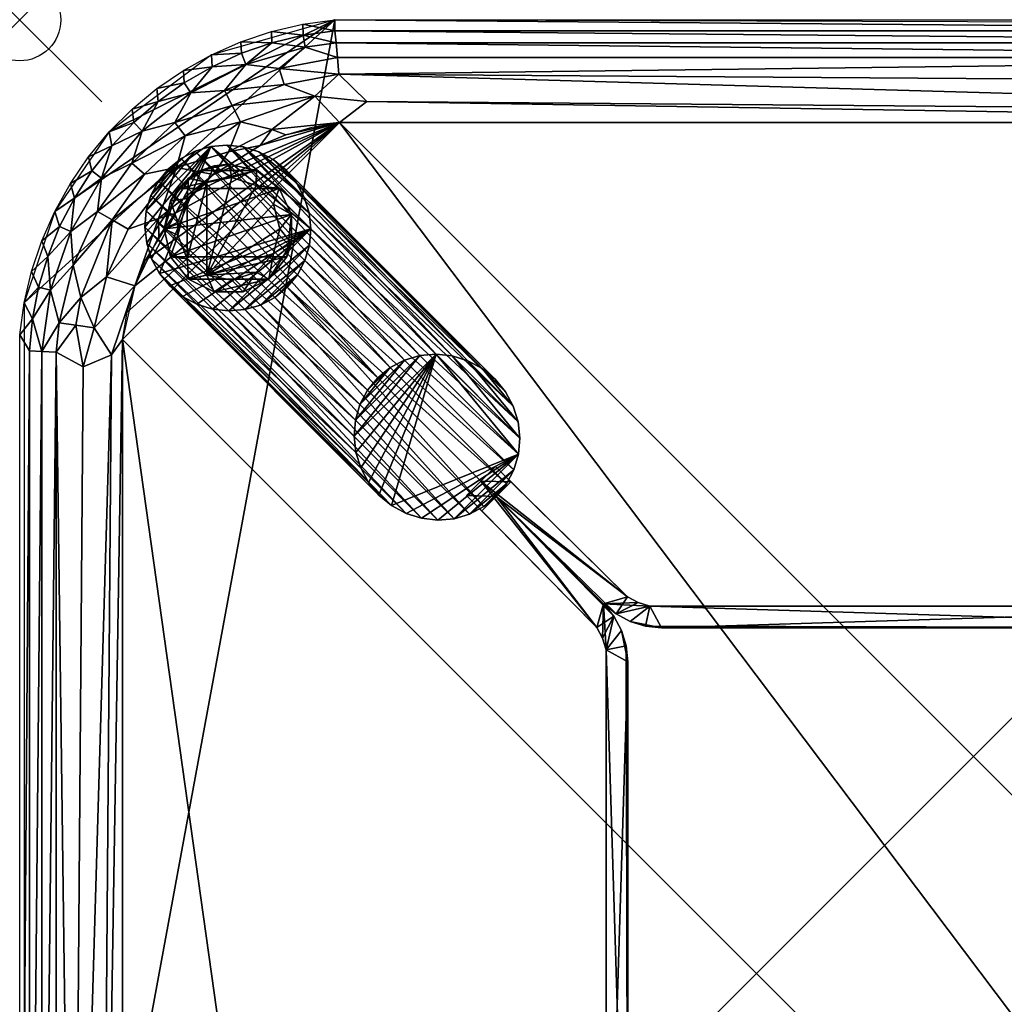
# Model space of a CAD drawing. Header units: inches. Extents: x 0 to 24, y -24 to 0.
# Tile 3 of 4: x 0 to 12, y -12 to 0. Entities that reach past the tile are written whole.
import ezdxf

# ---------------------------------------------------------------- set-up
doc = ezdxf.new("R2010")
doc.units = ezdxf.units.IN
doc.header["$PDMODE"] = 35
for name, color, linetype in [('AFUTL-3-EDPL', 19, 'Continuous'), ('AFUTL-3-GDPL', 19, 'Continuous'), ('AFUTL-3-HWPT', 4, 'Continuous'), ('AFUTL-3-LGWD', 15, 'Continuous'), ('AFUTL-3-TPWD', 15, 'Continuous')]:
    doc.layers.add(name, color=color, linetype=linetype)

msp = doc.modelspace()

# ---------------------------------------------------------------- linework, layer by layer
msp.add_point((0, 0))

# ---------------------------------------------------------------- meshes
at = {"layer": 'AFUTL-3-EDPL'}
mesh = msp.add_polyface(dxfattribs=at)
corners = [(20.145, -0.279, 17.509), (3.855, -0.279, 17.509), (3.841, -0.132, 17.719), (20.128, -0.457, 17.323), (3.891, -0.661, 17.168), (3.872, -0.457, 17.323), (2.697, -0.267, 18), (3.069, -0.142, 18), (3.072, -0.28, 17.719), (3.896, -1.253, 16.929), (4.232, -0.997, 16.994), (20.104, -1.253, 16.929), (2.692, -1.244, 17.045), (3.596, -0.931, 17.045), (3.073, -1.336, 16.958), (3.453, -0.188, 17.719), (3.164, -0.593, 17.323), (2.757, -0.546, 17.509), (3.481, -0.333, 17.509), (3.451, -0.052, 18), (20.064, -1.127, 16.958), (2.589, -1.043, 17.168), (3.222, -0.79, 17.168), (2.702, -0.408, 17.719), (2.495, -0.861, 17.323), (3.84, 0.002, 18), (20.159, -0.132, 17.719), (2.932, -1.531, 16.929), (2.546, -1.607, 16.958), (3.242, -1.402, 16.929)]
mesh.append_faces([[corners[k] for k in face] for face in [(3, 4, 5), (9, 10, 11), (15, 19, 2), (23, 6, 8), (13, 4, 10), (18, 15, 1), (8, 7, 15)]], dxfattribs={"vtx0": -1, "vtx1": -1})
mesh.append_faces([[corners[k] for k in face] for face in [(12, 13, 14), (16, 5, 4), (17, 18, 16), (14, 13, 9), (12, 21, 13), (24, 16, 22), (24, 17, 16), (17, 8, 18), (22, 4, 13), (22, 16, 4), (16, 18, 5), (14, 27, 28)]], dxfattribs={"vtx0": -1, "vtx1": -1, "vtx2": -1})
mesh.append_faces([[corners[k] for k in face] for face in [(9, 13, 10), (14, 29, 27)]], dxfattribs={"vtx0": -1, "vtx2": -1})
mesh.append_faces([[corners[k] for k in face] for face in [(0, 1, 2), (6, 7, 8), (15, 2, 1), (20, 10, 4), (21, 22, 13), (23, 8, 17), (19, 25, 2), (26, 2, 25), (3, 5, 1), (7, 19, 15), (18, 1, 5), (8, 15, 18), (9, 29, 14)]], dxfattribs={"vtx1": -1, "vtx2": -1})
mesh = msp.add_polyface(dxfattribs=at)
corners = [(20.128, -0.457, 17.323), (3.855, -0.279, 17.509), (20.145, -0.279, 17.509), (20.064, -1.127, 16.958), (3.891, -0.661, 17.168), (19.768, -0.771, 17.093), (20.778, -0.79, 17.168), (21.585, -1.404, 17.045), (20.715, -1.006, 17.045), (20.485, -0.508, 17.323), (20.447, -0.709, 17.168), (20.404, -0.931, 17.045), (20.159, -0.132, 17.719), (3.84, 0.002, 18), (20.16, 0.002, 18), (20.549, -0.052, 18), (20.928, -0.28, 17.719), (20.547, -0.188, 17.719), (21.243, -0.546, 17.509), (20.836, -0.593, 17.323), (20.519, -0.333, 17.509), (20.646, -1.239, 16.958), (21.454, -1.607, 16.958), (3.841, -0.132, 17.719), (20.104, -1.253, 16.929), (20.758, -1.402, 16.929), (4.232, -0.997, 16.994), (20.931, -0.142, 18), (21.068, -1.531, 16.929)]
mesh.append_faces([[corners[k] for k in face] for face in [(6, 8, 10), (20, 9, 2), (15, 17, 14), (9, 10, 0), (16, 20, 17), (24, 3, 25), (8, 21, 11), (27, 16, 15), (17, 20, 12), (19, 6, 9), (25, 21, 28)]], dxfattribs={"vtx0": -1, "vtx1": -1})
mesh.append_faces([[corners[k] for k in face] for face in [(5, 11, 3), (18, 19, 20), (11, 21, 3), (8, 22, 21), (16, 18, 20), (5, 10, 11), (0, 10, 5), (25, 3, 21)]], dxfattribs={"vtx0": -1, "vtx1": -1, "vtx2": -1})
mesh.append_faces([[corners[k] for k in face] for face in [(0, 1, 2), (3, 4, 5), (6, 7, 8), (2, 9, 0), (12, 13, 14), (15, 16, 17), (9, 6, 10), (12, 20, 2), (2, 23, 12), (24, 26, 3), (10, 8, 11), (14, 17, 12), (20, 19, 9)]], dxfattribs={"vtx0": -1, "vtx2": -1})
mesh.append_faces([[corners[k] for k in face] for face in [(5, 4, 0)]], dxfattribs={"vtx1": -1, "vtx2": -1})
mesh = msp.add_polyface(dxfattribs=at)
corners = [(0.999, -1.928, 17.509), (1.493, -1.358, 17.509), (1.367, -1.748, 17.323), (1.889, -1.251, 17.323), (2.015, -1.412, 17.168), (2.546, -1.607, 16.958), (2.692, -1.244, 17.045), (3.073, -1.336, 16.958), (1.913, -1.799, 17.045), (1.121, -1.534, 17.719), (1.091, -1.367, 18), (1.391, -1.251, 17.719), (2.086, -0.891, 17.509), (2.346, -0.571, 17.719), (2.757, -0.546, 17.509), (2.589, -1.043, 17.168), (2.495, -0.861, 17.323), (3.222, -0.79, 17.168), (0.84, -1.669, 18), (2.006, -0.767, 17.719), (1.995, -0.617, 18), (1.369, -1.089, 18), (1.671, -0.838, 18), (1.687, -0.994, 17.719), (2.337, -0.426, 18), (2.697, -0.267, 18), (2.702, -0.408, 17.719), (2.932, -1.531, 16.929), (2.364, -1.887, 16.929)]
mesh.append_faces([[corners[k] for k in face] for face in [(9, 10, 11), (15, 16, 17), (19, 20, 13), (4, 3, 15), (11, 21, 23), (13, 24, 26), (23, 22, 19)]], dxfattribs={"vtx0": -1, "vtx1": -1})
mesh.append_faces([[corners[k] for k in face] for face in [(0, 1, 2), (2, 3, 4), (5, 6, 7), (8, 6, 5), (12, 13, 14), (3, 16, 15), (12, 14, 16), (2, 1, 3), (8, 4, 6), (1, 23, 12), (0, 9, 1), (3, 12, 16), (1, 12, 3)]], dxfattribs={"vtx0": -1, "vtx1": -1, "vtx2": -1})
mesh.append_faces([[corners[k] for k in face] for face in [(5, 27, 28)]], dxfattribs={"vtx0": -1, "vtx2": -1})
mesh.append_faces([[corners[k] for k in face] for face in [(18, 10, 9), (19, 13, 12), (21, 22, 23), (20, 24, 13), (9, 11, 1), (4, 15, 6), (11, 23, 1), (24, 25, 26), (22, 20, 19), (10, 21, 11), (13, 26, 14), (23, 19, 12)]], dxfattribs={"vtx1": -1, "vtx2": -1})
mesh = msp.add_polyface(dxfattribs=at)
corners = [(0.949, -2.335, 17.323), (0.65, -2.99, 17.323), (0.622, -2.581, 17.509), (0.269, -2.695, 18), (0.342, -2.884, 17.719), (0.144, -3.067, 18), (2.364, -1.887, 16.929), (1.692, -2.422, 16.958), (1.913, -1.799, 17.045), (0.999, -1.928, 17.509), (0.667, -2.172, 17.719), (0.618, -1.993, 18), (0.879, -1.842, 17.719), (1.889, -2.362, 16.929), (1.695, -2.636, 16.929), (1.404, -3.24, 16.929), (1.367, -1.748, 17.323), (1.322, -2.55, 17.045), (1.127, -2.437, 17.168), (0.427, -2.336, 18), (1.522, -1.882, 17.168), (2.015, -1.412, 17.168), (1.057, -3.131, 17.045), (2.546, -1.607, 16.958), (0.375, -3.294, 17.509), (0.487, -2.52, 17.719), (0.84, -1.669, 18), (1.121, -1.534, 17.719)]
mesh.append_faces([[corners[k] for k in face] for face in [(3, 4, 5), (10, 11, 12), (20, 8, 18), (25, 2, 4), (17, 7, 22), (25, 19, 10), (12, 26, 27)]], dxfattribs={"vtx0": -1, "vtx1": -1})
mesh.append_faces([[corners[k] for k in face] for face in [(0, 1, 2), (6, 7, 8), (2, 9, 0), (0, 9, 16), (8, 17, 18), (20, 21, 8), (7, 15, 22), (8, 7, 17), (6, 8, 23), (2, 24, 4), (2, 10, 9), (0, 18, 1), (0, 16, 20), (20, 16, 21)]], dxfattribs={"vtx0": -1, "vtx1": -1, "vtx2": -1})
mesh.append_faces([[corners[k] for k in face] for face in [(6, 13, 7), (14, 15, 7), (19, 11, 10), (13, 14, 7), (10, 12, 9), (20, 18, 0), (25, 4, 3), (17, 22, 18), (11, 26, 12), (3, 19, 25), (25, 10, 2), (12, 27, 9)]], dxfattribs={"vtx1": -1, "vtx2": -1})
mesh = msp.add_polyface(dxfattribs=at)
corners = [(0.773, -4.23, 17.093), (0.65, -19.939, 17.168), (0.446, -4.05, 17.323), (0.747, -3.385, 17.168), (1.057, -3.131, 17.045), (0.906, -3.752, 17.045), (0.268, -19.957, 17.509), (0.268, -4.041, 17.509), (0.342, -2.884, 17.719), (0.375, -3.294, 17.509), (0.231, -3.26, 17.719), (1.127, -2.437, 17.168), (0.144, -3.067, 18), (0.12, -4.034, 17.719), (0, -20.16, 18), (0, -3.838, 18), (1.404, -3.24, 16.929), (1.254, -3.895, 16.929), (0.998, -19.768, 16.994), (1.118, -4.082, 16.958), (0.48, -3.691, 17.323), (0.683, -3.72, 17.168), (1.254, -20.104, 16.929), (0.12, -19.964, 17.719), (0.157, -3.644, 17.719), (0.65, -2.99, 17.323), (0.622, -2.581, 17.509), (0.054, -3.449, 18)]
mesh.append_faces([[corners[k] for k in face] for face in [(8, 9, 10), (10, 12, 8), (4, 16, 5), (22, 18, 17), (17, 19, 16), (3, 5, 21), (20, 21, 2), (24, 7, 13), (13, 15, 24), (10, 9, 24), (24, 27, 10)]], dxfattribs={"vtx0": -1, "vtx1": -1})
mesh.append_faces([[corners[k] for k in face] for face in [(4, 3, 11), (9, 20, 7), (24, 9, 7), (9, 25, 20), (25, 9, 26), (5, 16, 19), (0, 5, 19), (0, 21, 5), (2, 21, 0)]], dxfattribs={"vtx0": -1, "vtx1": -1, "vtx2": -1})
mesh.append_faces([[corners[k] for k in face] for face in [(3, 4, 5), (2, 6, 7), (13, 14, 15), (17, 18, 19), (20, 3, 21), (7, 23, 13), (24, 15, 27), (19, 1, 0), (11, 3, 25), (7, 20, 2), (10, 27, 12)]], dxfattribs={"vtx0": -1, "vtx2": -1})
mesh.append_faces([[corners[k] for k in face] for face in [(0, 1, 2), (25, 3, 20)]], dxfattribs={"vtx1": -1, "vtx2": -1})
mesh = msp.add_polyface(dxfattribs=at)
corners = [(1.118, -4.082, 16.958), (0.998, -19.768, 16.994), (0.65, -19.939, 17.168), (0.12, -4.034, 17.719), (0.12, -19.964, 17.719), (0, -20.16, 18), (1.057, -20.867, 17.045), (0.747, -20.613, 17.168), (0.906, -20.246, 17.045), (0.622, -21.417, 17.509), (0.342, -21.115, 17.719), (0.375, -20.704, 17.509), (0.97, -21.258, 17.168), (0.65, -21.008, 17.323), (0.446, -4.05, 17.323), (0.446, -19.948, 17.323), (0.268, -19.957, 17.509), (0.231, -20.739, 17.719), (1.202, -20.503, 16.958), (1.495, -21.717, 17.045), (0.157, -20.354, 17.719), (0.054, -20.549, 18), (1.254, -20.104, 16.929), (1.695, -21.362, 16.929), (1.692, -21.577, 16.958), (0.269, -21.303, 18), (0.144, -20.931, 18), (1.404, -20.758, 16.929), (0.268, -4.041, 17.509)]
mesh.append_faces([[corners[k] for k in face] for face in [(18, 22, 27)]], dxfattribs={"vtx0": -1})
mesh.append_faces([[corners[k] for k in face] for face in [(6, 18, 19), (14, 2, 15), (13, 15, 7), (10, 25, 17), (8, 2, 1), (17, 26, 20)]], dxfattribs={"vtx0": -1, "vtx1": -1})
mesh.append_faces([[corners[k] for k in face] for face in [(6, 7, 8), (9, 10, 11), (6, 8, 18), (11, 16, 15), (11, 20, 16), (1, 22, 18), (12, 7, 6), (18, 23, 24), (7, 2, 8), (7, 15, 2)]], dxfattribs={"vtx0": -1, "vtx1": -1, "vtx2": -1})
mesh.append_faces([[corners[k] for k in face] for face in [(12, 13, 7), (9, 11, 13), (18, 8, 1)]], dxfattribs={"vtx0": -1, "vtx2": -1})
mesh.append_faces([[corners[k] for k in face] for face in [(20, 21, 4), (27, 23, 18)]], dxfattribs={"vtx1": -1})
mesh.append_faces([[corners[k] for k in face] for face in [(0, 1, 2), (14, 15, 16), (10, 17, 11), (25, 26, 17), (13, 11, 15), (20, 4, 16), (28, 16, 4), (17, 20, 11)]], dxfattribs={"vtx1": -1, "vtx2": -1})
mesh.append_faces([[corners[k] for k in face] for face in [(3, 4, 5), (21, 5, 4), (26, 21, 20)]], dxfattribs={"vtx2": -1})
at = {"layer": 'AFUTL-3-GDPL'}
mesh = msp.add_polyface(dxfattribs=at)
corners = [(2.281, -1.981, 0.531), (3.162, -2.056), (2.281, -3.112, 0.531), (3.038, -3.162), (1.837, -2.888), (1.931, -2.056), (2.882, -2.019, 0.531), (2.372, -3.314), (3.172, -2.547, 0.531), (2.547, -1.759), (1.927, -2.468, 0.531), (3.256, -2.888), (2.882, -3.074, 0.531), (2.888, -1.837, 0.177), (1.759, -2.547), (3.314, -2.372), (2.372, -3.314, 0.177), (2.722, -3.314, 0.177), (1.837, -2.205, 0.177), (2.372, -1.779, 0.177), (3.314, -2.722, 0.177), (1.837, -2.888, 0.177), (3.162, -2.056, 0.177), (2.056, -1.931, 0.177), (2.056, -3.162, 0.177), (3.038, -3.162, 0.177), (1.759, -2.547, 0.177), (2.041, -2.914, 0.531), (2.041, -2.179, 0.531), (3.094, -2.848, 0.531), (3.314, -2.372, 0.177), (2.056, -3.162), (2.205, -1.837), (2.888, -1.837), (2.722, -3.314), (3.094, -2.246, 0.531), (2.586, -3.171, 0.531), (2.586, -1.923, 0.531), (1.927, -2.625, 0.531), (2.547, -1.759, 0.177)]
mesh.append_faces([[corners[k] for k in face] for face in [(12, 25, 29), (38, 21, 27), (10, 18, 26), (8, 20, 30), (36, 16, 17), (27, 21, 24), (35, 30, 22), (0, 19, 23), (28, 18, 10), (36, 17, 12), (35, 22, 6), (38, 26, 21), (12, 17, 25), (28, 23, 18), (14, 18, 5), (32, 23, 19), (15, 20, 11), (6, 22, 13), (5, 18, 23), (5, 23, 32), (2, 24, 16), (11, 25, 3), (14, 26, 18), (27, 24, 2), (0, 23, 28), (29, 20, 8), (15, 30, 20), (32, 19, 9), (8, 30, 35), (2, 16, 36), (10, 26, 38), (9, 19, 39)]])
mesh.append_faces([[corners[k] for k in face] for face in [(37, 13, 39), (9, 13, 33), (7, 24, 31), (3, 17, 34), (4, 26, 14), (1, 30, 15), (31, 21, 4), (33, 32, 9), (33, 22, 1), (34, 16, 7), (7, 3, 34), (37, 19, 0), (38, 28, 10)]], dxfattribs={"vtx0": -1})
mesh.append_faces([[corners[k] for k in face] for face in [(11, 4, 15), (31, 3, 7), (27, 28, 38), (15, 14, 1), (2, 0, 27), (4, 11, 31), (1, 5, 33)]], dxfattribs={"vtx0": -1, "vtx1": -1})
mesh.append_faces([[corners[k] for k in face] for face in [(1, 14, 5), (33, 5, 32), (31, 11, 3), (15, 4, 14), (27, 0, 28), (2, 8, 35), (2, 37, 0)]], dxfattribs={"vtx0": -1, "vtx2": -1})
mesh.append_faces([[corners[k] for k in face] for face in [(29, 25, 20), (6, 13, 37), (11, 20, 25), (36, 12, 2)]], dxfattribs={"vtx1": -1})
mesh.append_faces([[corners[k] for k in face] for face in [(6, 37, 2), (35, 6, 2), (12, 29, 2), (29, 8, 2)]], dxfattribs={"vtx1": -1, "vtx2": -1})
mesh.append_faces([[corners[k] for k in face] for face in [(1, 22, 30), (34, 17, 16), (9, 39, 13), (4, 21, 26), (31, 24, 21), (33, 13, 22), (7, 16, 24), (3, 25, 17), (37, 39, 19)]], dxfattribs={"vtx2": -1})
at = {"layer": 'AFUTL-3-HWPT'}
mesh = msp.add_polyface(dxfattribs=at)
corners = [(18.019, -5.632, 16.929), (16.376, -7.391, 15.679), (7.269, -7.241, 15.679), (5.809, -5.809, 16.929), (16.376, -7.391, 16.929), (7.629, -7.391, 16.929), (18.207, -5.444, 15.679), (5.621, -5.621, 15.679), (7.408, -7.034, 15.679), (16.327, -7.146, 16.929), (16.597, -7.034, 15.679), (7.408, -7.034, 16.929), (18.196, -5.809, 16.929), (5.985, -5.632, 16.929), (16.736, -7.241, 15.679), (7.629, -7.391, 15.679), (7.269, -7.241, 16.929), (16.736, -7.241, 16.929), (18.384, -5.621, 15.679), (5.798, -5.444, 15.679), (7.678, -7.146, 15.679), (16.597, -7.034, 16.929), (16.327, -7.146, 15.679), (7.678, -7.146, 16.929), (16.563, -7.334, 15.679), (16.563, -7.334, 16.929), (7.442, -7.334, 15.679), (7.442, -7.334, 16.929), (16.468, -7.103, 16.929), (7.537, -7.103, 15.679), (16.468, -7.103, 15.679), (7.537, -7.103, 16.929), (16.888, -7.117, 15.679), (7.117, -7.117, 15.679), (16.181, -7.41, 15.679), (7.824, -7.41, 16.929)]
mesh.append_faces([[corners[k] for k in face] for face in [(9, 20, 23), (0, 10, 21), (8, 13, 11), (21, 12, 0), (12, 6, 0), (3, 11, 13), (25, 1, 24), (27, 2, 26), (18, 10, 6), (8, 7, 19), (7, 13, 19), (21, 30, 28), (23, 29, 31), (17, 24, 14), (5, 26, 15), (28, 22, 9), (31, 8, 11), (16, 33, 2), (4, 34, 1), (35, 27, 5)]], dxfattribs={"vtx0": -1})
mesh.append_faces([[corners[k] for k in face] for face in [(35, 34, 4), (3, 33, 16), (15, 20, 34), (32, 10, 18), (23, 35, 9), (16, 11, 3), (2, 20, 26), (28, 17, 21), (24, 22, 14), (26, 20, 15), (9, 17, 28), (14, 22, 32), (33, 20, 2)]], dxfattribs={"vtx0": -1, "vtx1": -1})
mesh.append_faces([[corners[k] for k in face] for face in [(34, 22, 24), (23, 27, 35)]], dxfattribs={"vtx0": -1, "vtx1": -1, "vtx2": -1})
mesh.append_faces([[corners[k] for k in face] for face in [(32, 12, 17), (8, 33, 7), (9, 35, 4), (21, 17, 12), (34, 20, 22), (32, 22, 30), (16, 23, 31), (9, 4, 25), (23, 16, 27), (33, 29, 20), (32, 30, 10), (16, 31, 11)]], dxfattribs={"vtx0": -1, "vtx2": -1})
mesh.append_faces([[corners[k] for k in face] for face in [(22, 20, 9), (18, 12, 32), (6, 10, 0), (7, 33, 3), (19, 13, 8), (3, 13, 7), (27, 26, 5), (25, 24, 17), (18, 6, 12), (4, 1, 25), (16, 2, 27), (5, 15, 35)]], dxfattribs={"vtx1": -1})
mesh.append_faces([[corners[k] for k in face] for face in [(15, 34, 35), (25, 17, 9), (8, 29, 33)]], dxfattribs={"vtx1": -1, "vtx2": -1})
mesh.append_faces([[corners[k] for k in face] for face in [(31, 29, 8), (28, 30, 22), (23, 20, 29), (21, 10, 30), (17, 14, 32), (24, 1, 34)]], dxfattribs={"vtx2": -1})
mesh = msp.add_polyface(dxfattribs=at)
corners = [(5.632, -5.985, 16.929), (7.391, -7.629, 15.679), (7.241, -16.736, 15.679), (5.809, -18.196, 16.929), (7.391, -7.629, 16.929), (7.391, -16.376, 16.929), (5.444, -5.798, 15.679), (5.621, -18.384, 15.679), (7.034, -16.598, 15.679), (7.146, -7.678, 16.929), (7.034, -7.408, 15.679), (7.034, -16.598, 16.929), (5.809, -5.809, 16.929), (5.632, -18.02, 16.929), (7.241, -7.269, 15.679), (7.391, -16.376, 15.679), (7.241, -16.736, 16.929), (7.241, -7.269, 16.929), (5.621, -5.621, 15.679), (5.444, -18.207, 15.679), (7.146, -16.327, 15.679), (7.034, -7.408, 16.929), (7.146, -7.678, 15.679), (7.146, -16.327, 16.929), (7.334, -7.442, 15.679), (7.334, -7.442, 16.929), (7.334, -16.564, 15.679), (7.334, -16.564, 16.929), (7.103, -7.537, 16.929), (7.103, -16.468, 15.679), (7.103, -7.537, 15.679), (7.103, -16.468, 16.929), (7.117, -7.117, 15.679), (7.117, -16.888, 15.679), (7.41, -7.824, 15.679), (7.41, -16.181, 16.929)]
mesh.append_faces([[corners[k] for k in face] for face in [(9, 20, 23), (0, 10, 21), (8, 13, 11), (21, 12, 0), (12, 6, 0), (3, 11, 13), (25, 1, 24), (27, 2, 26), (18, 10, 6), (8, 7, 19), (7, 13, 19), (21, 30, 28), (23, 29, 31), (17, 24, 14), (5, 26, 15), (28, 22, 9), (31, 8, 11), (16, 33, 2), (4, 34, 1), (35, 27, 5)]], dxfattribs={"vtx0": -1})
mesh.append_faces([[corners[k] for k in face] for face in [(35, 34, 4), (3, 33, 16), (15, 20, 34), (32, 10, 18), (23, 35, 9), (16, 11, 3), (2, 20, 26), (28, 17, 21), (24, 22, 14), (26, 20, 15), (9, 17, 28), (14, 22, 32), (33, 20, 2)]], dxfattribs={"vtx0": -1, "vtx1": -1})
mesh.append_faces([[corners[k] for k in face] for face in [(34, 22, 24), (23, 27, 35)]], dxfattribs={"vtx0": -1, "vtx1": -1, "vtx2": -1})
mesh.append_faces([[corners[k] for k in face] for face in [(32, 12, 17), (8, 33, 7), (9, 35, 4), (21, 17, 12), (34, 20, 22), (32, 22, 30), (16, 23, 31), (9, 4, 25), (23, 16, 27), (33, 29, 20), (32, 30, 10), (16, 31, 11)]], dxfattribs={"vtx0": -1, "vtx2": -1})
mesh.append_faces([[corners[k] for k in face] for face in [(22, 20, 9), (18, 12, 32), (6, 10, 0), (7, 33, 3), (19, 13, 8), (3, 13, 7), (27, 26, 5), (25, 24, 17), (18, 6, 12), (4, 1, 25), (16, 2, 27), (5, 15, 35)]], dxfattribs={"vtx1": -1})
mesh.append_faces([[corners[k] for k in face] for face in [(15, 34, 35), (25, 17, 9), (8, 29, 33)]], dxfattribs={"vtx1": -1, "vtx2": -1})
mesh.append_faces([[corners[k] for k in face] for face in [(31, 29, 8), (28, 30, 22), (23, 20, 29), (21, 10, 30), (17, 14, 32), (24, 1, 34)]], dxfattribs={"vtx2": -1})
at = {"layer": 'AFUTL-3-LGWD'}
mesh = msp.add_polyface(dxfattribs=at)
corners = [(5.793, -4.379, 16.929), (5.92, -4.533, 16.929), (6.016, -4.709, 16.929), (6.075, -4.899, 16.929), (6.097, -5.097, 16.929), (6.08, -5.294, 16.929), (6.024, -5.483, 16.929), (5.933, -5.657, 16.929), (5.809, -5.809, 16.929), (5.657, -5.933, 16.929), (5.483, -6.024, 16.929), (5.294, -6.08, 16.929), (5.097, -6.097, 16.929), (4.899, -6.075, 16.929), (4.709, -6.016, 16.929), (4.533, -5.92, 16.929), (4.379, -5.793, 16.929), (4.251, -5.638, 16.929), (4.156, -5.462, 16.929), (4.096, -5.272, 16.929), (4.075, -5.075, 16.929), (4.092, -4.878, 16.929), (4.147, -4.689, 16.929), (4.239, -4.515, 16.929), (4.363, -4.363, 16.929), (4.515, -4.239, 16.929), (4.689, -4.147, 16.929), (4.878, -4.092, 16.929), (5.075, -4.075, 16.929), (5.272, -4.096, 16.929), (5.462, -4.156, 16.929), (5.638, -4.251, 16.929), (3.244, -1.83, 0.03), (3.09, -1.703, 0.03), (2.914, -1.607, 0.03), (2.723, -1.548, 0.03), (2.526, -1.526, 0.03), (2.329, -1.543, 0.03), (2.14, -1.599, 0.03), (1.966, -1.69, 0.03), (1.814, -1.814, 0.03), (1.69, -1.966, 0.03), (1.599, -2.14, 0.03), (1.543, -2.329, 0.03), (1.526, -2.526, 0.03), (1.548, -2.723, 0.03), (1.607, -2.914, 0.03), (1.703, -3.09, 0.03), (1.83, -3.244, 0.03), (1.985, -3.372, 0.03), (2.16, -3.467, 0.03), (2.351, -3.527, 0.03), (2.548, -3.548, 0.03), (2.745, -3.531, 0.03), (2.934, -3.476, 0.03), (3.108, -3.384, 0.03), (3.26, -3.26, 0.03), (3.384, -3.108, 0.03), (3.476, -2.934, 0.03), (3.531, -2.745, 0.03), (3.548, -2.548, 0.03), (3.527, -2.351, 0.03), (3.467, -2.16, 0.03), (3.372, -1.985, 0.03)]
mesh.append_faces([[corners[k] for k in face] for face in [(0, 63, 32), (30, 33, 34), (28, 35, 36), (26, 37, 38), (24, 39, 40), (62, 1, 2), (60, 3, 4), (58, 5, 6), (56, 7, 8), (55, 10, 54), (53, 12, 52), (51, 14, 50), (49, 16, 48), (47, 18, 46), (45, 20, 44), (43, 22, 42), (23, 25, 24), (7, 9, 8), (55, 57, 56), (39, 41, 40)]], dxfattribs={"vtx0": -1})
mesh.append_faces([[corners[k] for k in face] for face in [(1, 63, 0), (31, 33, 30), (29, 35, 28), (27, 37, 26), (25, 39, 24), (63, 1, 62), (61, 3, 60), (59, 5, 58), (57, 7, 56), (56, 9, 55), (54, 11, 53), (52, 13, 51), (50, 15, 49), (48, 17, 47), (46, 19, 45), (44, 21, 43), (42, 23, 41), (1, 31, 2), (2, 30, 3), (3, 29, 4), (4, 28, 5), (27, 20, 28), (20, 27, 21), (21, 26, 22), (22, 25, 23), (5, 11, 6), (6, 10, 7), (33, 63, 34), (34, 62, 35), (35, 61, 36), (36, 60, 37), (59, 52, 60), (52, 59, 53), (53, 58, 54), (54, 57, 55), (37, 43, 38), (38, 42, 39)]], dxfattribs={"vtx0": -1, "vtx1": -1})
mesh.append_faces([[corners[k] for k in face] for face in [(5, 28, 15), (37, 60, 47)]], dxfattribs={"vtx0": -1, "vtx1": -1, "vtx2": -1})
mesh.append_faces([[corners[k] for k in face] for face in [(31, 32, 33), (29, 34, 35), (27, 36, 37), (25, 38, 39), (61, 2, 3), (59, 4, 5), (57, 6, 7), (55, 9, 10), (53, 11, 12), (51, 13, 14), (49, 15, 16), (47, 17, 18), (45, 19, 20), (43, 21, 22), (41, 23, 24), (2, 31, 30), (3, 30, 29), (4, 29, 28), (5, 15, 14), (28, 20, 19), (28, 19, 18), (21, 27, 26), (22, 26, 25), (28, 17, 16), (28, 16, 15), (5, 13, 12), (5, 12, 11), (6, 11, 10), (7, 10, 9), (34, 63, 62), (35, 62, 61), (36, 61, 60), (37, 47, 46), (60, 52, 51), (60, 51, 50), (53, 59, 58), (54, 58, 57), (60, 49, 48), (60, 48, 47), (37, 45, 44), (37, 44, 43), (38, 43, 42), (39, 42, 41)]], dxfattribs={"vtx0": -1, "vtx2": -1})
mesh.append_faces([[corners[k] for k in face] for face in [(0, 32, 31), (30, 34, 29), (28, 36, 27), (26, 38, 25), (62, 2, 61), (60, 4, 59), (58, 6, 57), (0, 31, 1), (32, 63, 33)]], dxfattribs={"vtx1": -1})
mesh.append_faces([[corners[k] for k in face] for face in [(18, 17, 28), (14, 13, 5), (50, 49, 60), (46, 45, 37)]], dxfattribs={"vtx1": -1, "vtx2": -1})
mesh.append_faces([[corners[k] for k in face] for face in [(24, 40, 41), (56, 8, 9), (54, 10, 11), (52, 12, 13), (50, 14, 15), (48, 16, 17), (46, 18, 19), (44, 20, 21), (42, 22, 23)]], dxfattribs={"vtx2": -1})
at = {"layer": 'AFUTL-3-TPWD'}
mesh = msp.add_polyface(dxfattribs=at)
corners = [(3.84, 0.002, 18), (3.84, -24, 18), (24, -20.16, 18), (3.896, -22.746, 16.929), (3.896, -1.253, 16.929), (22.746, -20.104, 16.929), (20.549, -0.052, 18), (20.549, -23.946, 18), (22.746, -3.895, 16.929), (0.054, -3.449, 18), (0.054, -20.549, 18), (24, -3.838, 18), (21.887, -2.111, 16.929), (2.113, -2.111, 16.929), (21.887, -21.887, 16.929), (2.113, -21.887, 16.929), (20.104, -1.253, 16.929), (1.254, -3.895, 16.929), (20.104, -22.746, 16.929), (1.254, -20.104, 16.929), (23.573, -2.336, 18), (2.337, -0.426, 18), (23.573, -21.663, 18), (2.337, -23.573, 18), (22.468, -21.068, 16.929), (21.068, -1.531, 16.929), (2.932, -22.468, 16.929), (1.532, -2.93, 16.929), (22.468, -2.93, 16.929), (1.532, -21.068, 16.929), (2.932, -1.531, 16.929), (21.068, -22.468, 16.929), (0.427, -21.663, 18), (21.663, -23.573, 18), (21.663, -0.426, 18), (0.427, -2.336, 18), (22.631, -1.089, 18), (1.369, -22.909, 18), (1.091, -1.367, 18), (22.909, -22.631, 18), (1.311, -20.435, 16.929), (3.565, -1.309, 16.929), (20.435, -22.689, 16.929), (22.689, -3.563, 16.929), (3.565, -22.689, 16.929), (1.311, -3.563, 16.929), (20.435, -1.309, 16.929), (22.689, -20.435, 16.929), (1.404, -20.758, 16.929), (3.242, -1.402, 16.929), (20.758, -22.596, 16.929), (22.596, -3.24, 16.929), (1.404, -3.24, 16.929), (20.758, -1.402, 16.929), (22.596, -20.758, 16.929), (3.242, -22.596, 16.929), (22.111, -21.636, 16.929), (1.889, -2.362, 16.929), (2.364, -22.111, 16.929), (21.636, -1.887, 16.929), (21.636, -22.111, 16.929), (1.889, -21.636, 16.929), (22.111, -2.362, 16.929), (2.364, -1.887, 16.929), (21.362, -1.693, 16.929), (22.305, -21.362, 16.929)]
mesh.append_faces([[corners[k] for k in face] for face in [(38, 0, 21), (1, 37, 23), (2, 39, 22), (4, 49, 41), (55, 3, 44)]], dxfattribs={"vtx0": -1})
mesh.append_faces([[corners[k] for k in face] for face in [(10, 0, 9), (11, 7, 2), (5, 16, 8), (17, 3, 19), (48, 3, 29), (58, 3, 26), (29, 3, 61), (9, 0, 35), (35, 0, 38), (19, 3, 40), (26, 3, 55), (40, 3, 48), (15, 3, 58), (61, 3, 15)]], dxfattribs={"vtx0": -1, "vtx1": -1})
mesh.append_faces([[corners[k] for k in face] for face in [(11, 6, 1), (1, 6, 10), (4, 18, 17), (5, 18, 4)]], dxfattribs={"vtx0": -1, "vtx1": -1, "vtx2": -1})
mesh.append_faces([[corners[k] for k in face] for face in [(17, 18, 3), (10, 6, 0), (11, 1, 7), (5, 4, 16), (8, 53, 25), (2, 33, 39), (8, 25, 64), (4, 27, 57), (8, 62, 28), (5, 60, 31), (1, 10, 32), (2, 7, 33), (11, 34, 6), (4, 30, 49), (5, 42, 18), (8, 28, 51), (4, 17, 45), (8, 16, 46), (5, 54, 24), (5, 50, 42), (4, 45, 52), (5, 56, 14), (8, 59, 12), (8, 12, 62), (4, 13, 63), (5, 65, 56)]], dxfattribs={"vtx0": -1, "vtx2": -1})
mesh.append_faces([[corners[k] for k in face] for face in [(52, 27, 4), (31, 50, 5), (32, 37, 1), (24, 65, 5), (63, 30, 4), (36, 34, 11), (46, 53, 8), (57, 13, 4), (14, 60, 5), (64, 59, 8)]], dxfattribs={"vtx1": -1, "vtx2": -1})
mesh.append_faces([[corners[k] for k in face] for face in [(11, 20, 36), (51, 43, 8), (5, 47, 54)]], dxfattribs={"vtx2": -1})

doc.saveas('drawing.dxf')
